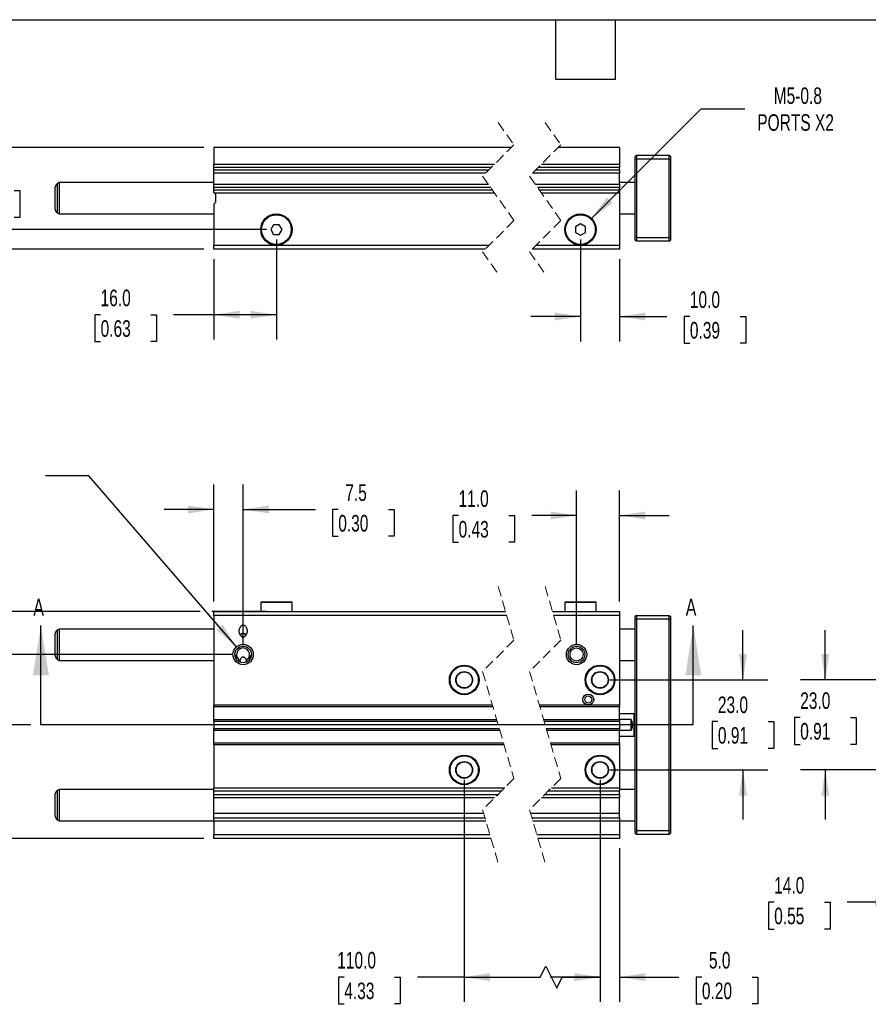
# Model space of a CAD drawing. Header units: millimetres. Extents: x 13 to 546, y 13 to 419.
# Tile 3 of 6: x 135 to 352, y 167 to 419. Entities that reach past the tile are written whole.
import ezdxf

# ---------------------------------------------------------------- set-up
doc = ezdxf.new("R2010")
doc.units = ezdxf.units.MM
doc.header["$LTSCALE"] = 2
doc.linetypes.add('SLD-Dashed', pattern=[1.905, 1.27, -0.635])
doc.linetypes.add('SLD-Solid', pattern=[0])
doc.layers.add('DIMENSIONS', color=140, linetype='SLD-Solid', lineweight=25)
doc.layers.add('TEXT', color=140, linetype='SLD-Solid', lineweight=25)
doc.styles.add('SLDTEXTSTYLE0', font='TXT', dxfattribs={"width": 0.7})
doc.dimstyles.new('SLDDIMSTYLE0', dxfattribs={"dimtxt": 4.316016, "dimasz": 6.604, "dimexe": 0, "dimexo": 0.0625, "dimgap": 1.079004, "dimtad": 0, "dimtih": 1, "dimtoh": 1, "dimdec": 1, "dimrnd": 1e-09, "dimzin": 4, "dimdsep": 46, "dimtxsty": 'SLDTEXTSTYLE0', "dimsah": 1, "dimcen": 0.09, "dimadec": 0, "dimazin": 1, "dimtfac": 1, "dimtdec": 1, "dimtofl": 0, "dimtmove": 0, "dimatfit": 3, "dimfxl": 0, "dimfrac": 2, "dimtolj": 1, "dimtzin": 12, "dimarcsym": 0})
doc.dimstyles.new('SLDDIMSTYLE1', dxfattribs={"dimtxt": 4.316016, "dimasz": 6.604, "dimexe": 0, "dimexo": 0.0625, "dimgap": 1.079004, "dimtad": 0, "dimtih": 1, "dimtoh": 1, "dimdec": 1, "dimrnd": 1e-09, "dimzin": 12, "dimdsep": 46, "dimtxsty": 'SLDTEXTSTYLE0', "dimsah": 1, "dimcen": 0, "dimadec": 0, "dimazin": 3, "dimtfac": 1, "dimtdec": 1, "dimtofl": 0, "dimtmove": 0, "dimatfit": 3, "dimfxl": 0, "dimfrac": 2, "dimtolj": 1, "dimtzin": 12, "dimarcsym": 0})
doc.dimstyles.new('SLDDIMSTYLE2', dxfattribs={"dimtxt": 4.316016, "dimasz": 6.604, "dimexe": 0, "dimexo": 0.0625, "dimgap": 1.079004, "dimtad": 0, "dimtih": 1, "dimtoh": 1, "dimdec": 1, "dimrnd": 1e-09, "dimzin": 12, "dimdsep": 46, "dimtxsty": 'SLDTEXTSTYLE0', "dimsah": 1, "dimcen": 0.09, "dimadec": 0, "dimazin": 3, "dimtfac": 1, "dimtdec": 1, "dimtmove": 0, "dimatfit": 0, "dimfxl": 0, "dimfrac": 2, "dimtolj": 1, "dimtzin": 12, "dimarcsym": 0})
doc.dimstyles.new('SLDDIMSTYLE3', dxfattribs={"dimtxt": 4.316016, "dimasz": 6.604, "dimexe": 0, "dimexo": 0.0625, "dimgap": 1.079004, "dimtad": 0, "dimtih": 1, "dimtoh": 1, "dimdec": 1, "dimrnd": 1e-09, "dimzin": 4, "dimdsep": 46, "dimtxsty": 'SLDTEXTSTYLE0', "dimsah": 1, "dimcen": 0.09, "dimadec": 0, "dimazin": 1, "dimtfac": 1, "dimtdec": 1, "dimtmove": 0, "dimatfit": 0, "dimfxl": 0, "dimfrac": 2, "dimtolj": 1, "dimtzin": 12, "dimarcsym": 0})

# ---------------------------------------------------------------- blocks, each defined once
blk = doc.blocks.new('_D')
at = {"layer": 'DIMENSIONS'}
for p, q in [((95.5, 281.55), (94.05, 281.55)), ((94.05, 281.55), (94.05, 274.69)), ((108.33, 281.55), (109.78, 281.55)), ((109.78, 281.55), (109.78, 274.69)), ((116.11, 281.55), (128.81, 281.55)), ((128.81, 281.55), (128.81, 256.8)), ((94.05, 274.69), (95.5, 274.69)), ((109.78, 274.69), (108.33, 274.69)), ((189.32, 256.8), (122.46, 256.8)), ((128.81, 256.8), (128.81, 238.8)), ((137.64, 238.8), (122.46, 238.8))]:
    blk.add_line(p, q, dxfattribs=at)
for points in [[(128.81, 256.8), (127.79, 250.2), (129.83, 250.2)], [(128.81, 238.8), (129.83, 245.4), (127.79, 245.4)]]:
    blk.add_solid(points, dxfattribs=at)
at = {"layer": 'DIMENSIONS', "char_height": 4.233, "attachment_point": 1, "style": 'SLDTEXTSTYLE0'}
for s, insert in [('18.0', (95.5, 287.97)), ('0.71', (95.5, 280.14))]:
    blk.add_mtext(s, dxfattribs=dict(at, insert=insert))
blk = doc.blocks.new('_D_1')
at = {"layer": 'DIMENSIONS'}
for p, q in [((152.43, 302.45), (141.32, 302.45)), ((190.16, 258.77), (152.43, 302.45))]:
    blk.add_line(p, q, dxfattribs=at)
blk.add_solid([(190.16, 258.77), (186.62, 264.43), (185.08, 263.1)], dxfattribs=at)
at = {"layer": 'DIMENSIONS', "char_height": 4.233, "attachment_point": 1, "style": 'SLDTEXTSTYLE0'}
for s, insert in [('M5-0.8', (113.79, 307.9)), ('PORTS X2', (109.59, 301.04))]:
    blk.add_mtext(s, dxfattribs=dict(at, insert=insert))
blk = doc.blocks.new('_D_2')
at = {"layer": 'DIMENSIONS'}
for p, q in [((127.29, 267.8), (103.28, 267.8)), ((109.63, 267.8), (109.63, 249.08)), ((180.84, 267.8), (130.33, 267.8)), ((197.82, 267.8), (183.88, 267.8)), ((103.21, 241.26), (101.76, 241.26)), ((101.76, 241.26), (101.76, 234.4)), ((116.04, 241.26), (117.49, 241.26)), ((117.49, 241.26), (117.49, 234.4)), ((101.76, 234.4), (103.21, 234.4)), ((117.49, 234.4), (116.04, 234.4)), ((109.63, 209.8), (109.63, 233.43)), ((181.82, 209.8), (103.28, 209.8))]:
    blk.add_line(p, q, dxfattribs=at)
for points in [[(109.63, 267.8), (108.61, 261.2), (110.64, 261.2)], [(109.63, 209.8), (110.64, 216.4), (108.61, 216.4)]]:
    blk.add_solid(points, dxfattribs=at)
at = {"layer": 'DIMENSIONS', "char_height": 4.233, "attachment_point": 1, "style": 'SLDTEXTSTYLE0'}
for s, insert in [('58.0', (103.21, 247.68)), ('2.28', (103.21, 239.85))]:
    blk.add_mtext(s, dxfattribs=dict(at, insert=insert))
blk = doc.blocks.new('_D_3')
at = {"layer": 'DIMENSIONS'}
for p, q in [((184.36, 270.34), (184.36, 300.24)), ((191.86, 259.34), (191.86, 300.24)), ((184.36, 293.89), (171.66, 293.89)), ((191.86, 293.89), (210.32, 293.89)), ((216.17, 293.89), (214.72, 293.89)), ((214.72, 293.89), (214.72, 287.03)), ((228.99, 293.89), (230.44, 293.89)), ((230.44, 293.89), (230.44, 287.03)), ((214.72, 287.03), (216.17, 287.03)), ((230.44, 287.03), (228.99, 287.03))]:
    blk.add_line(p, q, dxfattribs=at)
for points in [[(184.36, 293.89), (177.76, 294.9), (177.76, 292.87)], [(191.86, 293.89), (198.47, 292.87), (198.47, 294.9)]]:
    blk.add_solid(points, dxfattribs=at)
at = {"layer": 'DIMENSIONS', "char_height": 4.233, "attachment_point": 1, "style": 'SLDTEXTSTYLE0'}
for s, insert in [('7.5', (217.96, 300.31)), ('0.30', (216.17, 292.48))]:
    blk.add_mtext(s, dxfattribs=dict(at, insert=insert))
blk = doc.blocks.new('_D_4')
at = {"layer": 'DIMENSIONS'}
for p, q in [((277.07, 259.34), (277.07, 298.7)), ((288.07, 270.34), (288.07, 298.7)), ((246.92, 292.35), (245.47, 292.35)), ((245.47, 292.35), (245.47, 285.49)), ((259.75, 292.35), (261.2, 292.35)), ((261.2, 292.35), (261.2, 285.49)), ((277.07, 292.35), (265.6, 292.35)), ((288.07, 292.35), (300.77, 292.35)), ((245.47, 285.49), (246.92, 285.49)), ((261.2, 285.49), (259.75, 285.49))]:
    blk.add_line(p, q, dxfattribs=at)
for points in [[(277.07, 292.35), (270.47, 293.36), (270.47, 291.33)], [(288.07, 292.35), (294.68, 291.33), (294.68, 293.36)]]:
    blk.add_solid(points, dxfattribs=at)
at = {"layer": 'DIMENSIONS', "char_height": 4.233, "attachment_point": 1, "style": 'SLDTEXTSTYLE0'}
for s, insert in [('11.0', (246.92, 298.77)), ('0.43', (246.92, 290.95))]:
    blk.add_mtext(s, dxfattribs=dict(at, insert=insert))
blk = doc.blocks.new('_D_5')
at = {"layer": 'DIMENSIONS'}
for p, q in [((319.61, 250.3), (319.61, 263)), ((285.61, 250.3), (325.96, 250.3)), ((313.19, 239.65), (311.74, 239.65)), ((311.74, 239.65), (311.74, 232.79)), ((326.02, 239.65), (327.47, 239.65)), ((327.47, 239.65), (327.47, 232.79)), ((311.74, 232.79), (313.19, 232.79)), ((327.47, 232.79), (326.02, 232.79)), ((285.61, 227.3), (325.96, 227.3)), ((319.61, 227.3), (319.61, 214.6))]:
    blk.add_line(p, q, dxfattribs=at)
for points in [[(319.61, 250.3), (320.62, 256.9), (318.59, 256.9)], [(319.61, 227.3), (318.59, 220.7), (320.62, 220.7)]]:
    blk.add_solid(points, dxfattribs=at)
at = {"layer": 'DIMENSIONS', "char_height": 4.233, "attachment_point": 1, "style": 'SLDTEXTSTYLE0'}
for s, insert in [('23.0', (313.19, 246.07)), ('0.91', (313.19, 238.25))]:
    blk.add_mtext(s, dxfattribs=dict(at, insert=insert))
blk = doc.blocks.new('_D_6')
at = {"layer": 'DIMENSIONS'}
for p, q in [((283.07, 224.76), (283.07, 167.99)), ((288.07, 207.26), (288.07, 167.99)), ((283.07, 174.34), (270.37, 174.34)), ((288.07, 174.34), (303.25, 174.34)), ((309.1, 174.34), (307.65, 174.34)), ((307.65, 174.34), (307.65, 167.48)), ((321.93, 174.34), (323.38, 174.34)), ((323.38, 174.34), (323.38, 167.48)), ((307.65, 167.48), (309.1, 167.48)), ((323.38, 167.48), (321.93, 167.48))]:
    blk.add_line(p, q, dxfattribs=at)
for points in [[(283.07, 174.34), (276.47, 175.35), (276.47, 173.32)], [(288.07, 174.34), (294.68, 173.32), (294.68, 175.35)]]:
    blk.add_solid(points, dxfattribs=at)
at = {"layer": 'DIMENSIONS', "char_height": 4.233, "attachment_point": 1, "style": 'SLDTEXTSTYLE0'}
for s, insert in [('5.0', (310.9, 180.76)), ('0.20', (309.1, 172.93))]:
    blk.add_mtext(s, dxfattribs=dict(at, insert=insert))
blk = doc.blocks.new('_D_7')
at = {"layer": 'DIMENSIONS'}
for p, q in [((248.36, 224.76), (248.36, 167.99)), ((283.07, 224.76), (283.07, 167.99)), ((267.79, 174.34), (269.2, 177.16)), ((269.2, 177.16), (272.02, 171.51)), ((217.7, 174.34), (216.25, 174.34)), ((216.25, 174.34), (216.25, 167.48)), ((230.53, 174.34), (231.98, 174.34)), ((231.98, 174.34), (231.98, 167.48)), ((248.36, 174.34), (236.38, 174.34)), ((248.36, 174.34), (267.79, 174.34)), ((272.02, 171.51), (273.43, 174.34)), ((273.43, 174.34), (283.07, 174.34)), ((216.25, 167.48), (217.7, 167.48)), ((231.98, 167.48), (230.53, 167.48))]:
    blk.add_line(p, q, dxfattribs=at)
for points in [[(248.36, 174.34), (254.97, 173.32), (254.97, 175.35)], [(283.07, 174.34), (276.47, 175.35), (276.47, 173.32)]]:
    blk.add_solid(points, dxfattribs=at)
at = {"layer": 'DIMENSIONS', "char_height": 4.233, "attachment_point": 1, "style": 'SLDTEXTSTYLE0'}
for s, insert in [('110.0', (215.91, 180.76)), ('4.33', (217.7, 172.93))]:
    blk.add_mtext(s, dxfattribs=dict(at, insert=insert))
blk = doc.blocks.new('_D_8')
at = {"layer": 'DIMENSIONS'}
for p, q in [((340.64, 250.3), (340.64, 263)), ((364.45, 250.3), (334.29, 250.3)), ((334.23, 240.7), (332.78, 240.7)), ((332.78, 240.7), (332.78, 233.84)), ((347.06, 240.7), (348.5, 240.7)), ((348.5, 240.7), (348.5, 233.84)), ((332.78, 233.84), (334.23, 233.84)), ((348.5, 233.84), (347.06, 233.84)), ((364.45, 227.3), (334.29, 227.3)), ((340.64, 227.3), (340.64, 214.6))]:
    blk.add_line(p, q, dxfattribs=at)
for points in [[(340.64, 250.3), (341.66, 256.9), (339.63, 256.9)], [(340.64, 227.3), (339.63, 220.7), (341.66, 220.7)]]:
    blk.add_solid(points, dxfattribs=at)
at = {"layer": 'DIMENSIONS', "char_height": 4.233, "attachment_point": 1, "style": 'SLDTEXTSTYLE0'}
for s, insert in [('23.0', (334.23, 247.13)), ('0.91', (334.23, 239.3))]:
    blk.add_mtext(s, dxfattribs=dict(at, insert=insert))
blk = doc.blocks.new('_D_12')
at = {"layer": 'DIMENSIONS'}
for p, q in [((359.99, 212.26), (359.99, 187.13)), ((373.99, 212.26), (373.99, 187.13)), ((327.58, 193.48), (326.13, 193.48)), ((326.13, 193.48), (326.13, 186.62)), ((340.4, 193.48), (341.85, 193.48)), ((341.85, 193.48), (341.85, 186.62)), ((359.99, 193.48), (346.25, 193.48)), ((373.99, 193.48), (386.69, 193.48)), ((326.13, 186.62), (327.58, 186.62)), ((341.85, 186.62), (340.4, 186.62))]:
    blk.add_line(p, q, dxfattribs=at)
for points in [[(359.99, 193.48), (353.38, 194.5), (353.38, 192.47)], [(373.99, 193.48), (380.59, 192.47), (380.59, 194.5)]]:
    blk.add_solid(points, dxfattribs=at)
at = {"layer": 'DIMENSIONS', "char_height": 4.233, "attachment_point": 1, "style": 'SLDTEXTSTYLE0'}
for s, insert in [('14.0', (327.58, 199.91)), ('0.55', (327.58, 192.08))]:
    blk.add_mtext(s, dxfattribs=dict(at, insert=insert))
blk = doc.blocks.new('_D_22')
at = {"layer": 'DIMENSIONS'}
for p, q in [((200.36, 362.9), (200.36, 337.31)), ((184.36, 357.9), (184.36, 337.31)), ((155.43, 343.66), (153.98, 343.66)), ((153.98, 343.66), (153.98, 336.8)), ((168.25, 343.66), (169.7, 343.66)), ((169.7, 343.66), (169.7, 336.8)), ((184.36, 343.66), (174.1, 343.66)), ((200.36, 343.66), (184.36, 343.66)), ((153.98, 336.8), (155.43, 336.8)), ((169.7, 336.8), (168.25, 336.8))]:
    blk.add_line(p, q, dxfattribs=at)
for points in [[(184.36, 343.66), (190.97, 342.65), (190.97, 344.68)], [(200.36, 343.66), (193.76, 344.68), (193.76, 342.65)]]:
    blk.add_solid(points, dxfattribs=at)
at = {"layer": 'DIMENSIONS', "char_height": 4.233, "attachment_point": 1, "style": 'SLDTEXTSTYLE0'}
for s, insert in [('16.0', (155.43, 350.09)), ('0.63', (155.43, 342.26))]:
    blk.add_mtext(s, dxfattribs=dict(at, insert=insert))
blk = doc.blocks.new('_D_23')
at = {"layer": 'DIMENSIONS'}
for p, q in [((278.07, 362.9), (278.07, 336.87)), ((288.07, 357.9), (288.07, 336.87)), ((278.07, 343.22), (265.37, 343.22)), ((288.07, 343.22), (300.18, 343.22)), ((306.03, 343.22), (304.58, 343.22)), ((304.58, 343.22), (304.58, 336.36)), ((318.85, 343.22), (320.3, 343.22)), ((320.3, 343.22), (320.3, 336.36)), ((304.58, 336.36), (306.03, 336.36)), ((320.3, 336.36), (318.85, 336.36))]:
    blk.add_line(p, q, dxfattribs=at)
for points in [[(278.07, 343.22), (271.47, 344.24), (271.47, 342.21)], [(288.07, 343.22), (294.68, 342.21), (294.68, 344.24)]]:
    blk.add_solid(points, dxfattribs=at)
at = {"layer": 'DIMENSIONS', "char_height": 4.233, "attachment_point": 1, "style": 'SLDTEXTSTYLE0'}
for s, insert in [('10.0', (306.03, 349.65)), ('0.39', (306.03, 341.82))]:
    blk.add_mtext(s, dxfattribs=dict(at, insert=insert))
blk = doc.blocks.new('_D_24')
at = {"layer": 'DIMENSIONS'}
for p, q in [((280.9, 368.27), (308.96, 396.33)), ((308.96, 396.33), (320.08, 396.33))]:
    blk.add_line(p, q, dxfattribs=at)
blk.add_solid([(280.9, 368.27), (286.29, 372.22), (284.85, 373.66)], dxfattribs=at)
at = {"layer": 'DIMENSIONS', "char_height": 4.233, "attachment_point": 1, "style": 'SLDTEXTSTYLE0'}
for s, insert in [('M5-0.8', (327.45, 401.79)), ('PORTS X2', (323.25, 394.93))]:
    blk.add_mtext(s, dxfattribs=dict(at, insert=insert))
blk = doc.blocks.new('_D_25')
at = {"layer": 'DIMENSIONS'}
for p, q in [((126.96, 386.44), (126.96, 399.14)), ((181.82, 386.44), (120.61, 386.44)), ((120.54, 375.41), (119.09, 375.41)), ((119.09, 375.41), (119.09, 368.55)), ((133.37, 375.41), (134.82, 375.41)), ((134.82, 375.41), (134.82, 368.55)), ((119.09, 368.55), (120.54, 368.55)), ((134.82, 368.55), (133.37, 368.55)), ((197.82, 365.44), (120.61, 365.44)), ((126.96, 365.44), (126.96, 352.74))]:
    blk.add_line(p, q, dxfattribs=at)
for points in [[(126.96, 386.44), (127.97, 393.05), (125.94, 393.05)], [(126.96, 365.44), (125.94, 358.84), (127.97, 358.84)]]:
    blk.add_solid(points, dxfattribs=at)
at = {"layer": 'DIMENSIONS', "char_height": 4.233, "attachment_point": 1, "style": 'SLDTEXTSTYLE0'}
for s, insert in [('21.0', (120.54, 381.83)), ('0.83', (120.54, 374.01))]:
    blk.add_mtext(s, dxfattribs=dict(at, insert=insert))
blk = doc.blocks.new('_D_26')
at = {"layer": 'DIMENSIONS'}
for p, q in [((99.86, 386.44), (99.86, 399.14)), ((181.82, 386.44), (93.51, 386.44)), ((93.45, 375.41), (92, 375.41)), ((92, 375.41), (92, 368.55)), ((106.28, 375.41), (107.73, 375.41)), ((107.73, 375.41), (107.73, 368.55)), ((92, 368.55), (93.45, 368.55)), ((107.73, 368.55), (106.28, 368.55)), ((125.43, 360.44), (93.51, 360.44)), ((99.86, 360.44), (99.86, 347.74)), ((181.82, 360.44), (128.48, 360.44))]:
    blk.add_line(p, q, dxfattribs=at)
for points in [[(99.86, 386.44), (100.88, 393.05), (98.85, 393.05)], [(99.86, 360.44), (98.85, 353.84), (100.88, 353.84)]]:
    blk.add_solid(points, dxfattribs=at)
at = {"layer": 'DIMENSIONS', "char_height": 4.233, "attachment_point": 1, "style": 'SLDTEXTSTYLE0'}
for s, insert in [('26.0', (93.45, 381.83)), ('1.02', (93.45, 374.01))]:
    blk.add_mtext(s, dxfattribs=dict(at, insert=insert))

msp = doc.modelspace()

# ---------------------------------------------------------------- linework, layer by layer
at = {"color": 7, "linetype": 'SLD-Dashed', "lineweight": 18}
for p, q in [((257.06, 392.79), (261.06, 387.12)), ((269.06, 392.79), (273.06, 387.12)), ((261.06, 387.12), (253.06, 379.12)), ((273.06, 387.12), (265.06, 379.12)), ((253.06, 379.12), (261.06, 367.77)), ((265.06, 379.12), (273.06, 367.77)), ((261.06, 367.77), (253.06, 359.77)), ((273.06, 367.77), (265.06, 359.77)), ((253.06, 359.77), (257.06, 354.09)), ((265.06, 359.77), (269.06, 354.09)), ((257.06, 274.15), (261.06, 260.47)), ((269.06, 274.15), (273.06, 260.47)), ((261.06, 260.47), (253.06, 252.47)), ((273.06, 260.47), (265.06, 252.47)), ((253.06, 252.47), (261.06, 225.12)), ((265.06, 252.47), (273.06, 225.12)), ((261.06, 225.12), (253.06, 217.12)), ((273.06, 225.12), (265.06, 217.12)), ((253.06, 217.12), (257.06, 203.45)), ((265.06, 217.12), (269.06, 203.45))]:
    msp.add_line(p, q, dxfattribs=at)
for p, q in [((260.39, 386.44), (184.36, 386.44)), ((184.36, 386.44), (184.36, 382.18)), ((184.36, 386.44), (184.36, 382.18)), ((260.39, 386.44), (184.36, 386.44)), ((288.07, 386.44), (272.39, 386.44)), ((288.07, 386.44), (272.39, 386.44)), ((288.07, 386.44), (288.07, 382.18)), ((288.07, 386.44), (288.07, 382.18)), ((292.07, 384.14), (292.37, 384.44)), ((292.07, 383.32), (292.07, 384.14)), ((292.37, 383.44), (292.07, 383.32)), ((292.07, 363.57), (292.07, 383.32)), ((292.37, 384.44), (292.37, 383.44)), ((292.37, 384.44), (300.77, 384.44)), ((300.77, 383.44), (292.37, 383.44)), ((292.37, 383.44), (292.37, 363.44)), ((300.77, 383.44), (300.77, 384.44)), ((301.07, 384.14), (300.77, 384.44)), ((300.77, 383.44), (301.07, 383.32)), ((300.77, 363.44), (300.77, 383.44)), ((301.07, 384.14), (301.07, 383.32)), ((301.07, 383.32), (301.07, 363.57)), ((184.36, 382.18), (256.12, 382.18)), ((184.36, 381.31), (184.36, 382.18)), ((184.36, 382.18), (256.12, 382.18)), ((184.36, 381.31), (184.36, 382.18)), ((255.26, 381.31), (184.36, 381.31)), ((184.36, 380.73), (184.36, 381.31)), ((255.26, 381.31), (184.36, 381.31)), ((184.36, 380.73), (184.36, 381.31)), ((184.36, 380.73), (254.68, 380.73)), ((184.36, 379.87), (184.36, 380.73)), ((184.36, 380.73), (254.68, 380.73)), ((184.36, 379.87), (184.36, 380.73)), ((266.68, 380.73), (288.07, 380.73)), ((266.68, 380.73), (288.07, 380.73)), ((288.07, 381.31), (267.26, 381.31)), ((288.07, 381.31), (267.26, 381.31)), ((268.12, 382.18), (288.07, 382.18)), ((268.12, 382.18), (288.07, 382.18)), ((288.07, 382.18), (288.07, 381.31)), ((288.07, 382.18), (288.07, 381.31)), ((288.07, 380.73), (288.07, 381.31)), ((288.07, 380.73), (288.07, 381.31)), ((288.07, 380.73), (288.07, 379.87)), ((288.07, 380.73), (288.07, 379.87)), ((253.81, 379.87), (184.36, 379.87)), ((184.36, 377.02), (184.36, 379.87)), ((253.81, 379.87), (184.36, 379.87)), ((184.36, 377.02), (184.36, 379.87)), ((288.07, 379.87), (265.81, 379.87)), ((288.07, 379.87), (265.81, 379.87)), ((288.07, 377.02), (288.07, 379.87)), ((288.07, 377.02), (288.07, 379.87)), ((143.86, 370.6), (143.86, 376.29)), ((144.86, 377.44), (144.36, 377.16)), ((144.36, 377.16), (144.36, 369.73)), ((184.36, 377.44), (144.86, 377.44)), ((144.86, 377.44), (144.86, 369.44)), ((184.36, 377.02), (254.54, 377.02)), ((184.36, 376.16), (184.36, 377.02)), ((184.36, 377.02), (254.54, 377.02)), ((184.36, 376.16), (184.36, 377.02)), ((255.15, 376.16), (184.36, 376.16)), ((184.36, 375.58), (184.36, 376.16)), ((255.15, 376.16), (184.36, 376.16)), ((184.36, 375.58), (184.36, 376.16)), ((184.36, 375.58), (255.56, 375.58)), ((184.36, 374.94), (184.36, 375.58)), ((184.36, 375.58), (255.56, 375.58)), ((184.36, 374.94), (184.36, 375.58)), ((266.54, 377.02), (288.07, 377.02)), ((266.54, 377.02), (288.07, 377.02)), ((288.07, 376.16), (267.15, 376.16)), ((288.07, 376.16), (267.15, 376.16)), ((267.56, 375.58), (288.07, 375.58)), ((267.56, 375.58), (288.07, 375.58)), ((292.07, 377.44), (288.07, 377.44)), ((288.07, 377.02), (288.07, 376.16)), ((288.07, 377.02), (288.07, 376.16)), ((288.07, 375.58), (288.07, 376.16)), ((288.07, 375.58), (288.07, 376.16)), ((288.07, 375.58), (288.07, 374.71)), ((288.07, 375.58), (288.07, 374.71)), ((256.17, 374.71), (184.6, 374.71)), ((184.86, 374.44), (184.6, 374.71)), ((256.17, 374.71), (184.6, 374.71)), ((184.86, 374.44), (184.6, 374.71)), ((184.86, 372.44), (184.86, 374.44)), ((184.86, 372.44), (184.86, 374.44)), ((288.07, 374.71), (268.17, 374.71)), ((288.07, 374.71), (268.17, 374.71)), ((288.07, 374.71), (288.07, 361.44)), ((288.07, 374.71), (288.07, 361.44)), ((184.36, 371.94), (184.86, 372.44)), ((184.36, 371.94), (184.86, 372.44)), ((184.36, 371.94), (184.36, 361.44)), ((184.36, 371.94), (184.36, 361.44)), ((144.36, 369.73), (144.86, 369.44)), ((144.86, 369.44), (184.36, 369.44)), ((288.07, 369.44), (292.07, 369.44)), ((199.64, 366.69), (198.92, 365.44)), ((199.64, 366.69), (198.92, 365.44)), ((198.92, 365.44), (199.64, 364.19)), ((198.92, 365.44), (199.64, 364.19)), ((201.09, 366.69), (199.64, 366.69)), ((201.09, 366.69), (199.64, 366.69)), ((201.81, 365.44), (201.09, 366.69)), ((201.81, 365.44), (201.09, 366.69)), ((201.09, 364.19), (201.81, 365.44)), ((201.09, 364.19), (201.81, 365.44)), ((278.07, 366.89), (276.82, 366.17)), ((278.07, 366.89), (276.82, 366.17)), ((276.82, 366.17), (276.82, 364.72)), ((276.82, 366.17), (276.82, 364.72)), ((279.32, 366.17), (278.07, 366.89)), ((279.32, 366.17), (278.07, 366.89)), ((279.32, 364.72), (279.32, 366.17)), ((279.32, 364.72), (279.32, 366.17)), ((199.64, 364.19), (201.09, 364.19)), ((199.64, 364.19), (201.09, 364.19)), ((276.82, 364.72), (278.07, 364)), ((276.82, 364.72), (278.07, 364)), ((278.07, 364), (279.32, 364.72)), ((278.07, 364), (279.32, 364.72)), ((292.37, 363.44), (292.07, 363.57)), ((292.07, 362.74), (292.07, 363.57)), ((292.37, 362.44), (292.07, 362.74)), ((292.37, 363.44), (300.77, 363.44)), ((292.37, 363.44), (292.37, 362.44)), ((300.77, 363.44), (301.07, 363.57)), ((300.77, 362.44), (300.77, 363.44)), ((300.77, 362.44), (301.07, 362.74)), ((301.07, 363.57), (301.07, 362.74)), ((184.36, 361.44), (200.36, 361.44)), ((184.36, 360.44), (184.36, 361.44)), ((184.36, 361.44), (200.36, 361.44)), ((184.36, 360.44), (184.36, 361.44)), ((253.74, 360.44), (184.36, 360.44)), ((253.74, 360.44), (184.36, 360.44)), ((200.36, 361.44), (254.74, 361.44)), ((200.36, 361.44), (254.74, 361.44)), ((288.07, 360.44), (265.74, 360.44)), ((288.07, 360.44), (265.74, 360.44)), ((266.74, 361.44), (278.07, 361.44)), ((266.74, 361.44), (278.07, 361.44)), ((278.07, 361.44), (288.07, 361.44)), ((278.07, 361.44), (288.07, 361.44)), ((288.07, 361.44), (288.07, 360.44)), ((288.07, 361.44), (288.07, 360.44)), ((300.77, 362.44), (292.37, 362.44)), ((196.56, 270.3), (196.36, 270.1)), ((196.56, 270.3), (196.36, 270.1)), ((196.36, 270.1), (196.36, 267.8)), ((196.36, 270.1), (196.36, 267.8)), ((204.36, 270.1), (196.36, 270.1)), ((204.36, 270.1), (196.36, 270.1)), ((196.56, 270.3), (200.36, 270.3)), ((196.56, 270.3), (200.36, 270.3)), ((200.36, 270.3), (204.16, 270.3)), ((200.36, 270.3), (204.16, 270.3)), ((204.36, 270.1), (204.16, 270.3)), ((204.36, 270.1), (204.16, 270.3)), ((204.36, 267.8), (204.36, 270.1)), ((204.36, 267.8), (204.36, 270.1)), ((274.27, 270.3), (274.07, 270.1)), ((274.27, 270.3), (274.07, 270.1)), ((274.07, 270.1), (274.07, 267.8)), ((274.07, 270.1), (274.07, 267.8)), ((282.07, 270.1), (274.07, 270.1)), ((282.07, 270.1), (274.07, 270.1)), ((274.27, 270.3), (278.07, 270.3)), ((274.27, 270.3), (278.07, 270.3)), ((278.07, 270.3), (281.87, 270.3)), ((278.07, 270.3), (281.87, 270.3)), ((282.07, 270.1), (281.87, 270.3)), ((282.07, 270.1), (281.87, 270.3)), ((282.07, 267.8), (282.07, 270.1)), ((282.07, 267.8), (282.07, 270.1)), ((184.36, 266.8), (184.36, 267.8)), ((184.36, 267.8), (200.36, 267.8)), ((184.36, 266.8), (184.36, 267.8)), ((184.36, 267.8), (200.36, 267.8)), ((200.36, 267.8), (258.92, 267.8)), ((200.36, 267.8), (258.92, 267.8)), ((270.92, 267.8), (278.07, 267.8)), ((270.92, 267.8), (278.07, 267.8)), ((278.07, 267.8), (288.07, 267.8)), ((278.07, 267.8), (288.07, 267.8)), ((288.07, 267.8), (288.07, 266.8)), ((288.07, 267.8), (288.07, 266.8)), ((184.36, 266.8), (184.36, 243.9)), ((259.21, 266.8), (184.36, 266.8)), ((259.21, 266.8), (184.36, 266.8)), ((184.36, 266.8), (184.36, 243.9)), ((288.07, 266.8), (271.21, 266.8)), ((288.07, 266.8), (271.21, 266.8)), ((288.07, 266.8), (288.07, 243.9)), ((288.07, 266.8), (288.07, 243.9)), ((292.37, 266.8), (292.07, 266.5)), ((292.07, 265.68), (292.07, 266.5)), ((292.37, 265.8), (292.07, 265.68)), ((292.07, 211.92), (292.07, 265.68)), ((292.37, 266.8), (292.37, 265.8)), ((292.37, 266.8), (300.77, 266.8)), ((300.77, 265.8), (292.37, 265.8)), ((292.37, 265.8), (292.37, 211.8)), ((300.77, 265.8), (300.77, 266.8)), ((300.77, 266.8), (301.07, 266.5)), ((300.77, 211.8), (300.77, 265.8)), ((300.77, 265.8), (301.07, 265.68)), ((301.07, 266.5), (301.07, 265.68)), ((301.07, 265.68), (301.07, 211.92)), ((143.86, 256.45), (143.86, 262.15)), ((144.86, 263.3), (144.36, 263.01)), ((144.36, 263.01), (144.36, 255.59)), ((184.36, 263.3), (144.86, 263.3)), ((144.86, 263.3), (144.86, 255.3)), ((292.07, 263.3), (288.07, 263.3)), ((144.36, 255.59), (144.86, 255.3)), ((144.86, 255.3), (184.36, 255.3)), ((288.07, 255.3), (292.07, 255.3)), ((184.36, 243.9), (255.57, 243.9)), ((184.36, 243.4), (184.36, 243.9)), ((184.36, 243.9), (255.57, 243.9)), ((184.36, 243.4), (184.36, 243.9)), ((255.72, 243.4), (184.36, 243.4)), ((184.36, 240.2), (184.36, 243.4)), ((255.72, 243.4), (184.36, 243.4)), ((184.36, 240.2), (184.36, 243.4)), ((267.57, 243.9), (280.07, 243.9)), ((267.57, 243.9), (280.07, 243.9)), ((288.07, 243.4), (267.72, 243.4)), ((288.07, 243.4), (267.72, 243.4)), ((280.07, 243.9), (288.07, 243.9)), ((280.07, 243.9), (288.07, 243.9)), ((288.07, 243.9), (288.07, 243.4)), ((288.07, 243.9), (288.07, 243.4)), ((288.07, 240.2), (288.07, 243.4)), ((288.07, 240.2), (288.07, 243.4)), ((184.36, 239.7), (184.36, 240.2)), ((184.36, 240.2), (256.65, 240.2)), ((184.36, 239.7), (184.36, 240.2)), ((184.36, 240.2), (256.65, 240.2)), ((256.8, 239.7), (184.36, 239.7)), ((184.36, 239.7), (184.36, 237.9)), ((256.8, 239.7), (184.36, 239.7)), ((184.36, 239.7), (184.36, 237.9)), ((268.65, 240.2), (288.07, 240.2)), ((268.65, 240.2), (288.07, 240.2)), ((288.07, 239.7), (268.8, 239.7)), ((288.07, 239.7), (268.8, 239.7)), ((291.77, 241.65), (288.07, 241.65)), ((288.07, 240.2), (288.07, 239.7)), ((288.07, 240.2), (288.07, 239.7)), ((291.07, 240.17), (288.07, 240.17)), ((288.07, 239.7), (288.07, 237.9)), ((288.07, 239.7), (288.07, 237.9)), ((291.07, 237.43), (291.07, 240.17)), ((292.07, 241.35), (291.77, 241.65)), ((291.77, 238.8), (291.77, 241.65)), ((184.36, 237.9), (257.33, 237.9)), ((184.36, 237.4), (184.36, 237.9)), ((184.36, 237.9), (257.33, 237.9)), ((184.36, 237.4), (184.36, 237.9)), ((257.47, 237.4), (184.36, 237.4)), ((184.36, 234.2), (184.36, 237.4)), ((257.47, 237.4), (184.36, 237.4)), ((184.36, 234.2), (184.36, 237.4)), ((269.33, 237.9), (288.07, 237.9)), ((269.33, 237.9), (288.07, 237.9)), ((288.07, 237.4), (269.47, 237.4)), ((288.07, 237.4), (269.47, 237.4)), ((288.07, 237.9), (288.07, 237.4)), ((288.07, 237.9), (288.07, 237.4)), ((288.07, 237.43), (291.07, 237.43)), ((288.07, 234.2), (288.07, 237.4)), ((288.07, 234.2), (288.07, 237.4)), ((291.77, 235.95), (291.77, 238.8)), ((184.36, 234.2), (258.41, 234.2)), ((184.36, 233.7), (184.36, 234.2)), ((184.36, 234.2), (258.41, 234.2)), ((184.36, 233.7), (184.36, 234.2)), ((270.41, 234.2), (288.07, 234.2)), ((270.41, 234.2), (288.07, 234.2)), ((288.07, 235.95), (291.77, 235.95)), ((288.07, 234.2), (288.07, 233.7)), ((288.07, 234.2), (288.07, 233.7)), ((291.77, 235.95), (292.07, 236.25)), ((258.56, 233.7), (184.36, 233.7)), ((184.36, 233.7), (184.36, 222.76)), ((258.56, 233.7), (184.36, 233.7)), ((184.36, 233.7), (184.36, 222.76)), ((288.07, 233.7), (270.56, 233.7)), ((288.07, 233.7), (270.56, 233.7)), ((288.07, 233.7), (288.07, 222.76)), ((288.07, 233.7), (288.07, 222.76)), ((144.86, 222.3), (144.36, 222.01)), ((144.36, 222.01), (144.36, 214.59)), ((184.36, 222.3), (144.86, 222.3)), ((144.86, 222.3), (144.86, 214.3)), ((184.36, 222.76), (258.7, 222.76)), ((184.36, 221.9), (184.36, 222.76)), ((184.36, 222.76), (258.7, 222.76)), ((184.36, 221.9), (184.36, 222.76)), ((257.84, 221.9), (184.36, 221.9)), ((184.36, 221.03), (184.36, 221.9)), ((257.84, 221.9), (184.36, 221.9)), ((184.36, 221.03), (184.36, 221.9)), ((288.07, 221.9), (269.84, 221.9)), ((288.07, 221.9), (269.84, 221.9)), ((270.7, 222.76), (288.07, 222.76)), ((270.7, 222.76), (288.07, 222.76)), ((288.07, 222.76), (288.07, 221.9)), ((288.07, 222.76), (288.07, 221.9)), ((292.07, 222.3), (288.07, 222.3)), ((288.07, 221.03), (288.07, 221.9)), ((288.07, 221.03), (288.07, 221.9)), ((143.86, 215.45), (143.86, 221.15)), ((184.36, 221.03), (256.97, 221.03)), ((184.36, 220.17), (184.36, 221.03)), ((184.36, 221.03), (256.97, 221.03)), ((184.36, 220.17), (184.36, 221.03)), ((256.11, 220.17), (184.36, 220.17)), ((184.36, 216.24), (184.36, 220.17)), ((256.11, 220.17), (184.36, 220.17)), ((184.36, 216.24), (184.36, 220.17)), ((288.07, 220.17), (268.11, 220.17)), ((288.07, 220.17), (268.11, 220.17)), ((268.97, 221.03), (288.07, 221.03)), ((268.97, 221.03), (288.07, 221.03)), ((288.07, 221.03), (288.07, 220.17)), ((288.07, 221.03), (288.07, 220.17)), ((288.07, 216.24), (288.07, 220.17)), ((288.07, 216.24), (288.07, 220.17)), ((144.36, 214.59), (144.86, 214.3)), ((144.86, 214.3), (184.36, 214.3)), ((184.36, 216.24), (253.32, 216.24)), ((184.36, 215.09), (184.36, 216.24)), ((184.36, 216.24), (253.32, 216.24)), ((184.36, 215.09), (184.36, 216.24)), ((184.36, 215.09), (253.66, 215.09)), ((184.36, 214.22), (184.36, 215.09)), ((184.36, 215.09), (253.66, 215.09)), ((184.36, 214.22), (184.36, 215.09)), ((253.91, 214.22), (184.36, 214.22)), ((184.36, 214.22), (184.36, 210.8)), ((253.91, 214.22), (184.36, 214.22)), ((184.36, 214.22), (184.36, 210.8)), ((265.32, 216.24), (288.07, 216.24)), ((265.32, 216.24), (288.07, 216.24)), ((265.66, 215.09), (288.07, 215.09)), ((265.66, 215.09), (288.07, 215.09)), ((288.07, 214.22), (265.91, 214.22)), ((288.07, 214.22), (265.91, 214.22)), ((288.07, 215.09), (288.07, 216.24)), ((288.07, 215.09), (288.07, 216.24)), ((288.07, 215.09), (288.07, 214.22)), ((288.07, 215.09), (288.07, 214.22)), ((288.07, 214.3), (292.07, 214.3)), ((288.07, 214.22), (288.07, 210.8)), ((288.07, 214.22), (288.07, 210.8)), ((292.07, 211.1), (292.07, 211.92)), ((292.37, 211.8), (292.07, 211.92)), ((292.37, 211.8), (292.37, 210.8)), ((292.37, 211.8), (300.77, 211.8)), ((300.77, 211.8), (301.07, 211.92)), ((300.77, 210.8), (300.77, 211.8)), ((301.07, 211.92), (301.07, 211.1)), ((184.36, 209.8), (184.36, 210.8)), ((184.36, 210.8), (254.91, 210.8)), ((184.36, 209.8), (184.36, 210.8)), ((184.36, 210.8), (254.91, 210.8)), ((255.21, 209.8), (184.36, 209.8)), ((255.21, 209.8), (184.36, 209.8)), ((266.91, 210.8), (288.07, 210.8)), ((266.91, 210.8), (288.07, 210.8)), ((288.07, 209.8), (267.21, 209.8)), ((288.07, 209.8), (267.21, 209.8)), ((288.07, 210.8), (288.07, 209.8)), ((288.07, 210.8), (288.07, 209.8)), ((292.07, 211.1), (292.37, 210.8)), ((300.77, 210.8), (292.37, 210.8)), ((301.07, 211.1), (300.77, 210.8))]:
    msp.add_line(p, q)
at = {"flags": 128}
msp.add_lwpolyline([(184.36, 374.94), (184.49, 374.82), (184.6, 374.71)], dxfattribs=at)
msp.add_lwpolyline([(184.36, 374.94), (184.49, 374.82), (184.6, 374.71)], dxfattribs=at)
for centre, radius in [((200.36, 365.44), 4), ((200.36, 365.44), 4), ((200.36, 365.44), 3.8), ((200.36, 365.44), 3.8), ((278.07, 365.44), 4), ((278.07, 365.44), 4), ((278.07, 365.44), 3.8), ((278.07, 365.44), 3.8), ((191.86, 256.8), 2.6), ((191.86, 256.8), 2.6), ((277.07, 256.8), 2.6), ((277.07, 256.8), 2.6), ((191.86, 256.8), 2.1), ((191.86, 256.8), 2.1), ((277.07, 256.8), 2.1), ((277.07, 256.8), 2.1), ((277.07, 256.8), 1.67), ((277.07, 256.8), 1.67), ((248.36, 250.3), 3.8), ((248.36, 250.3), 3.8), ((248.36, 250.3), 3.6), ((248.36, 250.3), 3.6), ((248.36, 250.3), 2.15), ((248.36, 250.3), 2.15), ((248.36, 250.3), 2.05), ((283.07, 250.3), 3.8), ((283.07, 250.3), 3.8), ((283.07, 250.3), 3.6), ((283.07, 250.3), 3.6), ((283.07, 250.3), 2.15), ((283.07, 250.3), 2.15), ((283.07, 250.3), 2.05), ((280.07, 245.3), 1.4), ((280.07, 245.3), 1.4), ((280.07, 245.3), 0.9), ((280.07, 245.3), 0.9), ((248.36, 227.3), 3.8), ((248.36, 227.3), 3.8), ((248.36, 227.3), 3.6), ((248.36, 227.3), 3.6), ((248.36, 227.3), 2.15), ((248.36, 227.3), 2.15), ((248.36, 227.3), 2.05), ((283.07, 227.3), 3.8), ((283.07, 227.3), 3.8), ((283.07, 227.3), 3.6), ((283.07, 227.3), 3.6), ((283.07, 227.3), 2.15), ((283.07, 227.3), 2.15), ((283.07, 227.3), 2.05)]:
    msp.add_circle(centre, radius)
for centre, radius, start, end in [((144.86, 376.29), 1, 120.0002, 179.9997), ((144.86, 370.6), 1, 180.0003, 239.9998), ((144.86, 262.15), 1, 120.0001, 179.9997), ((191.81, 260.95), 1.2, 87.3369, 129.3347), ((191.81, 260.95), 1.2, 87.3369, 129.3347), ((191.78, 261.06), 1.01, 94.5172, 132.6722), ((191.78, 261.06), 1.01, 94.5172, 132.6722), ((191.86, 261.08), 1, 44.8531, 135.1469), ((191.86, 261.08), 1, 44.8531, 135.1469), ((191.92, 260.95), 1.2, 50.511, 92.6781), ((191.92, 260.95), 1.2, 50.511, 92.6781), ((191.95, 261.06), 1.01, 46.9462, 85.5123), ((191.95, 261.06), 1.01, 46.9462, 85.5123), ((191.86, 256.8), 1.67, 296.0747, 243.9253), ((191.86, 256.8), 1.67, 296.0747, 243.9253), ((144.86, 256.45), 1, 180.0002, 239.9998), ((144.86, 221.15), 1, 120.0001, 179.9998), ((144.86, 215.45), 1, 180.0004, 239.9997)]:
    msp.add_arc(centre, radius, start, end)
for points, knots in [([(191.86, 261.24), (191.82, 261.25), (191.72, 261.25), (191.57, 261.31), (191.41, 261.4), (191.22, 261.59), (191.04, 261.88), (190.9, 262.31), (190.85, 262.8), (190.9, 263.29), (191.04, 263.71), (191.22, 264.01), (191.41, 264.2), (191.57, 264.29), (191.72, 264.35), (191.82, 264.35), (191.86, 264.36)], [0, 0, 0, 0, 0.032924, 0.071171, 0.116709, 0.171788, 0.263041, 0.374808, 0.5, 0.625192, 0.736959, 0.828212, 0.883291, 0.928829, 0.967076, 1, 1, 1, 1]), ([(191.86, 261.24), (191.82, 261.25), (191.72, 261.25), (191.57, 261.31), (191.41, 261.4), (191.22, 261.59), (191.04, 261.88), (190.9, 262.31), (190.85, 262.8), (190.9, 263.29), (191.04, 263.71), (191.22, 264.01), (191.41, 264.2), (191.57, 264.29), (191.72, 264.35), (191.82, 264.35), (191.86, 264.36)], [0, 0, 0, 0, 0.032924, 0.071171, 0.116709, 0.171788, 0.263041, 0.374808, 0.5, 0.625192, 0.736959, 0.828212, 0.883291, 0.928829, 0.967076, 1, 1, 1, 1]), ([(191.86, 264.36), (191.91, 264.35), (192.01, 264.35), (192.16, 264.29), (192.32, 264.2), (192.5, 264.01), (192.69, 263.71), (192.83, 263.29), (192.88, 262.8), (192.83, 262.31), (192.69, 261.88), (192.5, 261.59), (192.32, 261.4), (192.16, 261.31), (192.01, 261.25), (191.91, 261.25), (191.86, 261.24)], [0, 0, 0, 0, 0.032926, 0.071171, 0.11671, 0.171788, 0.263041, 0.374808, 0.5, 0.625192, 0.736959, 0.828212, 0.88329, 0.928829, 0.967074, 1, 1, 1, 1]), ([(191.86, 264.36), (191.91, 264.35), (192.01, 264.35), (192.16, 264.29), (192.32, 264.2), (192.5, 264.01), (192.69, 263.71), (192.83, 263.29), (192.88, 262.8), (192.83, 262.31), (192.69, 261.88), (192.5, 261.59), (192.32, 261.4), (192.16, 261.31), (192.01, 261.25), (191.91, 261.25), (191.86, 261.24)], [0, 0, 0, 0, 0.032926, 0.071171, 0.11671, 0.171788, 0.263041, 0.374808, 0.5, 0.625192, 0.736959, 0.828212, 0.88329, 0.928829, 0.967074, 1, 1, 1, 1]), ([(189.77, 256.74), (189.85, 256.66), (189.98, 256.53), (190.1, 256.3), (190.15, 256.1), (190.14, 255.92), (190.09, 255.81), (190.05, 255.76), (190.05, 255.75)], [0, 0, 0, 0, 0.296679, 0.508436, 0.675484, 0.837788, 0.969627, 1, 1, 1, 1]), ([(189.77, 256.74), (189.85, 256.66), (189.98, 256.53), (190.1, 256.3), (190.15, 256.1), (190.14, 255.92), (190.09, 255.81), (190.05, 255.76), (190.05, 255.75)], [0, 0, 0, 0, 0.296679, 0.508436, 0.675484, 0.837788, 0.969627, 1, 1, 1, 1]), ([(191.2, 254.81), (191.17, 254.89), (191.1, 255.05), (191.12, 255.22), (191.13, 255.3)], [0, 0, 0, 0, 0.53355, 1, 1, 1, 1]), ([(191.2, 254.81), (191.17, 254.89), (191.1, 255.05), (191.12, 255.22), (191.13, 255.3)], [0, 0, 0, 0, 0.53355, 1, 1, 1, 1]), ([(191.13, 255.3), (191.16, 255.44), (191.21, 255.7), (191.39, 255.98), (191.57, 256.14), (191.72, 256.21), (191.82, 256.22), (191.86, 256.22)], [0, 0, 0, 0, 0.322971, 0.624808, 0.763441, 0.887415, 1, 1, 1, 1]), ([(191.13, 255.3), (191.16, 255.44), (191.21, 255.7), (191.39, 255.98), (191.57, 256.14), (191.72, 256.21), (191.82, 256.22), (191.86, 256.22)], [0, 0, 0, 0, 0.322971, 0.624808, 0.763441, 0.887415, 1, 1, 1, 1]), ([(191.86, 256.22), (191.93, 256.21), (192.06, 256.2), (192.24, 256.08), (192.48, 255.8), (192.55, 255.51), (192.6, 255.3)], [0, 0, 0, 0, 0.145169, 0.310487, 0.500281, 1, 1, 1, 1]), ([(191.86, 256.22), (191.93, 256.21), (192.06, 256.2), (192.24, 256.08), (192.48, 255.8), (192.55, 255.51), (192.6, 255.3)], [0, 0, 0, 0, 0.145169, 0.310487, 0.500281, 1, 1, 1, 1]), ([(192.6, 255.3), (192.61, 255.22), (192.63, 255.05), (192.56, 254.89), (192.53, 254.81)], [0, 0, 0, 0, 0.502369, 1, 1, 1, 1]), ([(192.6, 255.3), (192.61, 255.22), (192.63, 255.05), (192.56, 254.89), (192.53, 254.81)], [0, 0, 0, 0, 0.502369, 1, 1, 1, 1]), ([(193.68, 255.75), (193.65, 255.79), (193.6, 255.89), (193.58, 256.06), (193.61, 256.24), (193.71, 256.46), (193.84, 256.63), (193.94, 256.72), (193.96, 256.74)], [0, 0, 0, 0, 0.141329, 0.291715, 0.434427, 0.639454, 0.916754, 1, 1, 1, 1]), ([(193.68, 255.75), (193.65, 255.79), (193.6, 255.89), (193.58, 256.06), (193.61, 256.24), (193.71, 256.46), (193.84, 256.63), (193.94, 256.72), (193.96, 256.74)], [0, 0, 0, 0, 0.141329, 0.291715, 0.434427, 0.639454, 0.916754, 1, 1, 1, 1]), ([(291.42, 238.8), (291.41, 239.07), (291.37, 239.55), (291.17, 239.98), (291.07, 240.17)], [0, 0, 0, 0, 0.560001, 1, 1, 1, 1]), ([(291.07, 237.43), (291.19, 237.68), (291.39, 238.11), (291.41, 238.59), (291.42, 238.8)], [0, 0, 0, 0, 0.559999, 1, 1, 1, 1])]:
    msp.add_open_spline(points, degree=3, knots=knots)
at = {"layer": 'TEXT'}
for p, q in [((12.7, 419.1), (546.1, 419.1)), ((271.78, 403.86), (271.78, 419.1)), ((287.02, 403.86), (287.02, 419.1)), ((271.78, 403.86), (287.02, 403.86)), ((306.91, 238.8), (140.18, 238.8))]:
    msp.add_line(p, q, dxfattribs=at)
at = {"layer": 'TEXT', "linetype": 'SLD-Solid'}
for p, q in [((140.18, 238.8), (140.18, 264.2)), ((306.91, 238.8), (306.91, 264.2))]:
    msp.add_line(p, q, dxfattribs=at)
at = {"layer": 'TEXT'}
for points in [[(140.18, 264.2), (138.14, 251.5), (142.21, 251.5)], [(306.91, 264.2), (304.88, 251.5), (308.95, 251.5)]]:
    msp.add_solid(points, dxfattribs=at)

# ---------------------------------------------------------------- texts
at = {"layer": 'TEXT', "char_height": 4.32, "attachment_point": 1, "style": 'SLDTEXTSTYLE0'}
for insert in [(138.25, 271.06), (304.99, 271.06)]:
    msp.add_mtext('A', dxfattribs=dict(at, insert=insert))

# ---------------------------------------------------------------- dimensions: what is measured, and where the dimension line sits
at = {"layer": 'DIMENSIONS'}
for p1, p2, picture, middle in [((275.25, 362.62), (280.9, 368.27), '_D_24', (337.53, 396.33)), ((193.56, 254.83), (190.16, 258.77), '_D_1', (123.86, 302.45))]:
    dim = msp.add_diameter_dim_2p(p1=p1, p2=p2, text='M5-0.8\\PPORTS X2', dimstyle='SLDDIMSTYLE1', override={"dimpost": '<>'}, dxfattribs=at)
    dim.commit()
    dim.dimension.update_dxf_attribs({"geometry": picture, "text_midpoint": middle, "dimtype": 163})
for base, p1, p2, dimstyle, picture, middle in [((99.86, 386.44), (184.36, 360.44), (184.36, 386.44), 'SLDDIMSTYLE3', '_D_26', (99.86, 375.41)), ((126.96, 365.44), (184.36, 386.44), (200.36, 365.44), 'SLDDIMSTYLE3', '_D_25', (126.96, 375.41)), ((128.81, 238.8), (191.86, 256.8), (140.18, 238.8), 'SLDDIMSTYLE0', '_D', (128.81, 281.55)), ((109.63, 209.8), (200.36, 267.8), (184.36, 209.8), 'SLDDIMSTYLE0', '_D_2', (109.63, 241.26)), ((319.61, 227.3), (283.07, 250.3), (283.07, 227.3), 'SLDDIMSTYLE3', '_D_5', (319.61, 239.65)), ((340.64, 227.3), (366.99, 250.3), (366.99, 227.3), 'SLDDIMSTYLE3', '_D_8', (340.64, 240.7))]:
    dim = msp.add_linear_dim(base=base, p1=p1, p2=p2, angle=90, dimstyle=dimstyle, dxfattribs=at)
    dim.commit()
    dim.dimension.update_dxf_attribs({"geometry": picture, "text_midpoint": middle, "dimtype": 160})
for base, p1, p2, dimstyle, picture, middle in [((200.36, 343.66), (184.36, 360.44), (200.36, 365.44), 'SLDDIMSTYLE0', '_D_22', (161.84, 343.66)), ((288.07, 343.22), (278.07, 365.44), (288.07, 360.44), 'SLDDIMSTYLE3', '_D_23', (312.44, 343.22)), ((191.86, 293.89), (184.36, 267.8), (191.86, 256.8), 'SLDDIMSTYLE2', '_D_3', (222.58, 293.89)), ((288.07, 292.35), (277.07, 256.8), (288.07, 267.8), 'SLDDIMSTYLE3', '_D_4', (253.34, 292.35)), ((283.07, 174.34), (288.07, 209.8), (283.07, 227.3), 'SLDDIMSTYLE3', '_D_6', (315.51, 174.34)), ((359.99, 193.48), (373.99, 214.8), (359.99, 214.8), 'SLDDIMSTYLE3', '_D_12', (333.99, 193.48))]:
    dim = msp.add_linear_dim(base=base, p1=p1, p2=p2, dimstyle=dimstyle, dxfattribs=at)
    dim.commit()
    dim.dimension.update_dxf_attribs({"geometry": picture, "text_midpoint": middle, "dimtype": 160})
dim = msp.add_linear_dim(base=(283.07, 174.34), p1=(248.36, 227.3), p2=(283.07, 227.3), text='110.0', dimstyle='SLDDIMSTYLE0', dxfattribs=at)
dim.commit()
dim.dimension.update_dxf_attribs({"geometry": '_D_7', "text_midpoint": (224.11, 174.34), "dimtype": 160})

doc.saveas('drawing.dxf')
